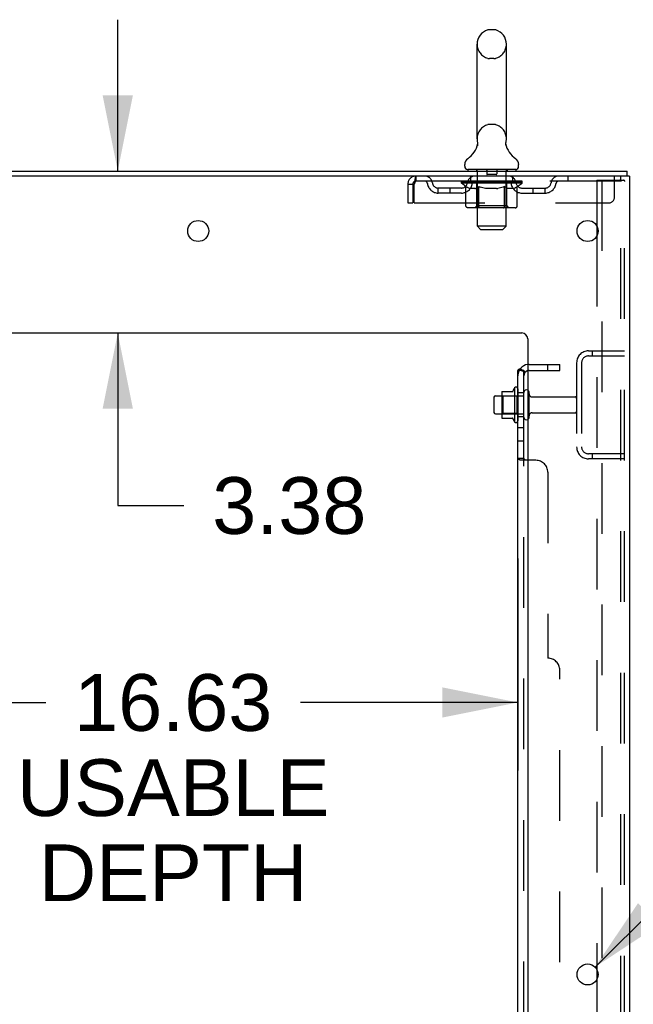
# Model space of a CAD drawing. Header units: inches. Extents: x 0 to 268, y 0 to 174.
# Tile 80 of 83: x 150 to 163, y 112 to 132. Entities that reach past the tile are written whole.
import ezdxf

# ---------------------------------------------------------------- set-up
doc = ezdxf.new("R2010")
doc.units = ezdxf.units.IN
doc.header["$LTSCALE"] = 14.749625
doc.header["$MEASUREMENT"] = 0
doc.linetypes.add('HIDDEN', pattern=[0.2, 0.1, -0.1])
doc.layers.get('0').update_dxf_attribs({"linetype": 'CONTINUOUS'})
for name, color, linetype in [('DEFAULT_2', 8, 'HIDDEN'), ('DIMENSIONS', 7, 'CONTINUOUS'), ('SUBPANEL', 7, 'CONTINUOUS')]:
    doc.layers.add(name, color=color, linetype=linetype)
doc.styles.get("Standard").update_dxf_attribs({"font": 'arial.ttf'})
doc.styles.add('TEXTSTYLE_1', font='gdt', dxfattribs={"width": 0.8})
doc.dimstyles.new('DIMSTYLE_1', dxfattribs={"dimtxt": 1.183125, "dimasz": 1.5775, "dimexe": 0.09, "dimexo": 0.07, "dimgap": 0.0375, "dimtad": 0, "dimtih": 1, "dimtoh": 1, "dimzin": 4, "dimdsep": 46, "dimtxsty": 'Standard', "dimblk": '_FILLED', "dimblk1": '_FILLED', "dimblk2": '_FILLED', "dimcen": 0.09, "dimadec": 3, "dimazin": 1, "dimtfac": 1, "dimtdec": 3, "dimtofl": 0, "dimtmove": 0, "dimatfit": 3, "dimldrblk": '_FILLED', "dimfxl": 0, "dimtolj": 1, "dimtzin": 4, "dimarcsym": 0})
doc.dimstyles.new('DIMSTYLE_2', dxfattribs={"dimtxt": 1.183125, "dimasz": 1.5775, "dimexe": 0.09, "dimexo": 0.07, "dimgap": 0.09, "dimtad": 0, "dimtih": 1, "dimtoh": 1, "dimzin": 4, "dimdsep": 46, "dimtxsty": 'Standard', "dimblk": '_FILLED', "dimblk1": '_FILLED', "dimblk2": '_FILLED', "dimcen": 0.09, "dimadec": 3, "dimazin": 1, "dimtfac": 1, "dimtdec": 3, "dimtofl": 0, "dimtmove": 0, "dimatfit": 1, "dimldrblk": '_FILLED', "dimfxl": 0, "dimtolj": 1, "dimtzin": 4, "dimarcsym": 0})

# ---------------------------------------------------------------- blocks, each defined once
blk = doc.blocks.new('_FILLED')
at = {"color": 0, "linetype": 'ByBlock'}
blk.add_solid([(0, 0), (-1, 0.2), (-1, -0.2)], dxfattribs=at)
blk = doc.blocks.new('*D8')
at = {"layer": 'DIMENSIONS', "color": 2, "linetype": 'Continuous'}
for p, q in [((143.525, 120.912), (143.525, 116.489)), ((160.15, 120.912), (160.15, 116.489)), ((143.525, 117.909), (150.299, 117.909)), ((160.15, 117.909), (155.617, 117.909))]:
    blk.add_line(p, q, dxfattribs=at)
at = {"layer": 'DIMENSIONS', "color": 2, "linetype": 'Continuous', "xscale": 1.5775, "yscale": 1.5775, "zscale": 1.5775, "rotation": 180}
blk.add_blockref('_FILLED', (143.525, 117.909), dxfattribs=at)
at = {"layer": 'DIMENSIONS', "color": 2, "linetype": 'Continuous', "xscale": 1.5775, "yscale": 1.5775, "zscale": 1.5775}
blk.add_blockref('_FILLED', (160.15, 117.909), dxfattribs=at)
at = {"layer": 'DIMENSIONS', "color": 2, "linetype": 'Continuous', "insert": (152.958, 118.5), "char_height": 1.1831, "width": 6.50939, "attachment_point": 2, "line_spacing_factor": 0.9}
blk.add_mtext('16.63\\PUSABLE\\PDEPTH', dxfattribs=at)
blk = doc.blocks.new('*D9')
at = {"layer": 'DIMENSIONS', "color": 2, "linetype": 'Continuous'}
for p, q in [((151.801, 128.988), (151.801, 132.143)), ((151.801, 125.613), (151.801, 122.015)), ((151.801, 122.015), (153.181, 122.015))]:
    blk.add_line(p, q, dxfattribs=at)
at = {"layer": 'DIMENSIONS', "color": 2, "linetype": 'Continuous', "xscale": 1.5775, "yscale": 1.5775, "zscale": 1.5775}
for p, rotation in [((151.801, 128.988), 270), ((151.801, 125.613), 90)]:
    blk.add_blockref('_FILLED', p, dxfattribs=dict(at, rotation=rotation))
at = {"layer": 'DIMENSIONS', "color": 2, "linetype": 'Continuous', "insert": (153.772, 122.606), "char_height": 1.1831, "width": 3.21511, "attachment_point": 1, "line_spacing_factor": 0.9}
blk.add_mtext('3.38', dxfattribs=at)
blk = doc.blocks.new('*D11')
at = {"layer": 'DIMENSIONS', "color": 2, "linetype": 'Continuous'}
for p, q in [((161.759, 112.392), (165.367, 115.966)), ((165.367, 115.966), (166.748, 115.966))]:
    blk.add_line(p, q, dxfattribs=at)
at = {"layer": 'DIMENSIONS', "color": 2, "linetype": 'Continuous', "xscale": 1.5775, "yscale": 1.5775, "zscale": 1.5775, "rotation": 224.7302015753}
blk.add_blockref('_FILLED', (161.759, 112.392), dxfattribs=at)
at = {"layer": 'DIMENSIONS', "color": 2, "linetype": 'Continuous', "insert": (167.339, 116.558), "char_height": 1.18312, "width": 3.87338, "attachment_point": 1, "line_spacing_factor": 0.9, "style": 'TEXTSTYLE_1'}
blk.add_mtext('{\\fgdt;n}\\fArial;.44\\P(x12)', dxfattribs=at)

msp = doc.modelspace()

# ---------------------------------------------------------------- linework, layer by layer
at = {"color": 7, "linetype": 'Continuous'}
for p, q in [((159.647, 131.934), (159.56, 131.934)), ((159.298, 129.659), (159.298, 131.634)), ((159.91, 129.659), (159.91, 131.634)), ((159.898, 129.565), (159.899, 129.57)), ((159.898, 129.56), (159.898, 129.565)), ((159.898, 129.555), (159.898, 129.56)), ((159.898, 129.55), (159.898, 129.555)), ((159.898, 129.545), (159.898, 129.55)), ((159.899, 129.54), (159.898, 129.545)), ((159.899, 129.574), (159.9, 129.579)), ((159.899, 129.57), (159.899, 129.575)), ((159.899, 129.535), (159.899, 129.54)), ((159.9, 129.53), (159.899, 129.535)), ((159.901, 129.526), (159.9, 129.53)), ((159.901, 129.584), (159.902, 129.589)), ((159.902, 129.521), (159.901, 129.526)), ((159.304, 129.516), (159.302, 129.511)), ((159.041, 129.087), (159.041, 129.127)), ((160.166, 129.087), (160.166, 129.127)), ((159.104, 129.018), (159.104, 128.988)), ((160.104, 129.018), (159.104, 129.018)), ((160.104, 129.018), (160.104, 128.988)), ((162.427, 128.884), (162.427, 128.988)), ((162.423, 128.884), (162.389, 128.884)), ((160.08, 124.469), (160.08, 123.757)), ((159.65, 124.271), (159.65, 123.956)), ((159.68, 124.301), (159.814, 124.301)), ((159.814, 124.369), (159.814, 123.857)), ((159.824, 124.391), (160.052, 124.391)), ((159.68, 123.926), (159.814, 123.926)), ((159.824, 123.836), (160.052, 123.836))]:
    msp.add_line(p, q, dxfattribs=at)
at = {"color": 3, "linetype": 'Continuous'}
for p, q in [((144.725, 128.988), (162.427, 128.988)), ((162.389, 128.884), (144.725, 128.884)), ((162.479, 128.884), (162.423, 128.884)), ((162.479, 128.884), (162.479, 49.092)), ((161.799, 127.836), (161.799, 127.64)), ((148.354, 125.613), (160.229, 125.613)), ((160.354, 125.488), (160.354, 51.113)), ((161.799, 112.336), (161.799, 112.14))]:
    msp.add_line(p, q, dxfattribs=at)
at = {"color": 7, "linetype": 'Continuous'}
for points in [[(159.306, 129.589), (159.307, 129.584), (159.308, 129.58), (159.308, 129.575), (159.309, 129.57), (159.309, 129.565), (159.31, 129.56), (159.31, 129.555), (159.31, 129.55), (159.309, 129.545), (159.309, 129.54), (159.308, 129.535), (159.307, 129.53), (159.306, 129.525), (159.305, 129.52), (159.304, 129.516)], [(159.9, 129.579), (159.901, 129.584), (159.902, 129.589)]]:
    msp.add_lwpolyline(points, dxfattribs=at)
at = {"color": 3, "linetype": 'Continuous'}
for centre in [(153.479, 127.738), (161.604, 127.738), (161.604, 112.238)]:
    msp.add_circle(centre, 0.219, dxfattribs=at)
at = {"color": 7, "linetype": 'Continuous'}
for centre, radius, start, end in [((159.604, 131.634), 0.306, 105.6303, 180), ((159.56, 131.79), 0.144, 90, 105.6303), ((159.647, 131.79), 0.144, 74.3697, 90), ((159.604, 131.634), 0.306, 0, 74.3697), ((158.806, 129.675), 0.523, 304.6624, 347.2389), ((159.604, 129.659), 0.306, 180, 193.2053), ((160.402, 129.675), 0.523, 192.7611, 235.3376), ((159.604, 129.659), 0.306, 346.7947, 360), ((159.185, 129.126), 0.144, 124.6624, 180), ((160.023, 129.126), 0.144, 360, 55.3376), ((159.11, 129.087), 0.069, 180, 265), ((160.097, 129.087), 0.069, 275, 360), ((160.033, 124.401), 0.01, 270, 336.0321), ((160.68, 124.113), 0.698, 149.3369, 156.0321), ((160.111, 124.447), 0.0384, 0, 145.5503), ((160.33, 124.371), 0.055, 64.0906, 180), ((159.68, 124.271), 0.03, 90, 180), ((159.824, 124.381), 0.01, 90, 174.8062), ((159.955, 124.369), 0.141, 174.7919, 180), ((159.68, 123.956), 0.03, 180, 270), ((159.955, 123.857), 0.141, 180, 185.2081), ((159.824, 123.846), 0.01, 185.1938, 270), ((160.033, 123.826), 0.01, 23.9679, 90), ((160.68, 124.113), 0.698, 203.9679, 210.6631), ((160.111, 123.779), 0.0384, 214.4497, 360), ((160.33, 123.856), 0.055, 180, 295.9094)]:
    msp.add_arc(centre, radius, start, end, dxfattribs=at)
at = {"color": 3, "linetype": 'Continuous'}
msp.add_arc((160.229, 125.488), 0.125, 0, 90, dxfattribs=at)
at = {"layer": 'DEFAULT_2', "color": 8, "linetype": 'HIDDEN'}
for p, q in [((159.647, 131.334), (159.56, 131.334)), ((159.647, 129.959), (159.56, 129.959)), ((159.284, 129.018), (159.284, 128.988)), ((159.304, 127.837), (159.304, 128.988)), ((159.499, 129.008), (159.499, 128.928)), ((159.699, 128.918), (159.509, 128.918)), ((159.709, 129.008), (159.709, 128.928)), ((159.904, 127.837), (159.904, 128.988)), ((159.924, 129.018), (159.924, 128.988)), ((157.854, 128.717), (157.854, 128.322)), ((157.854, 128.717), (157.958, 128.717)), ((157.958, 128.717), (157.958, 128.322)), ((157.988, 128.322), (157.988, 128.717)), ((158.021, 128.884), (158.021, 128.78)), ((162.291, 128.78), (158.021, 128.78)), ((158.971, 128.733), (158.971, 128.773)), ((158.971, 128.773), (159.277, 128.773)), ((159.067, 128.666), (158.971, 128.733)), ((160.237, 128.733), (158.971, 128.733)), ((158.972, 128.773), (158.972, 128.778)), ((159.092, 128.777), (158.972, 128.778)), ((158.98, 128.773), (158.98, 128.78)), ((158.989, 128.77), (158.989, 128.773)), ((158.989, 128.77), (160.219, 128.77)), ((158.998, 128.77), (158.998, 128.773)), ((158.999, 128.77), (158.999, 128.773)), ((159.009, 128.773), (159.009, 128.78)), ((159.025, 128.77), (159.025, 128.773)), ((159.027, 128.77), (159.027, 128.773)), ((159.055, 128.773), (159.055, 128.78)), ((159.07, 128.77), (159.07, 128.773)), ((159.073, 128.77), (159.073, 128.773)), ((159.092, 128.773), (159.092, 128.777)), ((159.119, 128.773), (159.119, 128.78)), ((159.12, 128.77), (159.12, 128.773)), ((159.121, 128.77), (159.121, 128.773)), ((159.124, 128.77), (159.124, 128.773)), ((159.131, 128.77), (159.131, 128.773)), ((159.131, 128.77), (159.131, 128.773)), ((159.134, 128.77), (159.134, 128.773)), ((159.138, 128.77), (159.138, 128.774)), ((159.142, 128.77), (159.142, 128.773)), ((159.156, 128.77), (159.156, 128.773)), ((159.166, 128.78), (159.166, 128.884)), ((159.174, 128.77), (159.174, 128.773)), ((159.175, 128.77), (159.175, 128.776)), ((159.195, 128.77), (159.195, 128.773)), ((159.197, 128.773), (159.197, 128.78)), ((159.206, 128.77), (159.206, 128.773)), ((159.211, 128.77), (159.211, 128.773)), ((159.22, 128.77), (159.22, 128.773)), ((159.231, 128.77), (159.231, 128.777)), ((159.247, 128.77), (159.247, 128.773)), ((159.25, 128.77), (159.25, 128.773)), ((159.277, 128.77), (159.277, 128.773)), ((159.344, 128.773), (159.282, 128.773)), ((159.287, 128.773), (159.287, 128.78)), ((159.291, 128.262), (159.291, 128.73)), ((159.294, 128.77), (159.294, 128.773)), ((159.299, 128.77), (159.299, 128.773)), ((159.305, 128.77), (159.305, 128.779)), ((159.309, 128.77), (159.309, 128.773)), ((159.32, 128.77), (159.32, 128.773)), ((159.344, 128.77), (159.344, 128.773)), ((159.419, 128.773), (159.36, 128.773)), ((159.38, 128.77), (159.38, 128.773)), ((159.387, 128.773), (159.387, 128.78)), ((159.391, 128.77), (159.391, 128.773)), ((159.393, 128.77), (159.393, 128.779)), ((159.396, 128.77), (159.396, 128.773)), ((159.403, 128.77), (159.403, 128.774)), ((159.419, 128.77), (159.419, 128.773)), ((159.499, 128.773), (159.445, 128.773)), ((159.458, 128.77), (159.458, 128.773)), ((159.489, 128.773), (159.604, 128.78)), ((159.494, 128.773), (159.494, 128.78)), ((159.494, 128.773), (159.494, 128.78)), ((159.494, 128.78), (159.494, 128.78)), ((159.494, 128.77), (159.494, 128.773)), ((159.498, 128.77), (159.498, 128.774)), ((159.499, 128.77), (159.499, 128.773)), ((159.5, 128.77), (159.5, 128.773)), ((159.583, 128.773), (159.535, 128.773)), ((159.54, 128.77), (159.54, 128.773)), ((159.583, 128.77), (159.583, 128.773)), ((159.601, 128.774), (159.601, 128.773)), ((159.601, 128.77), (159.601, 128.774)), ((159.601, 128.77), (159.601, 128.773)), ((159.604, 128.773), (159.604, 128.78)), ((159.604, 128.78), (159.718, 128.773)), ((159.606, 128.77), (159.606, 128.774)), ((159.606, 128.774), (159.606, 128.773)), ((159.606, 128.77), (159.606, 128.773)), ((159.625, 128.77), (159.625, 128.773)), ((159.625, 128.773), (159.673, 128.773)), ((159.667, 128.77), (159.667, 128.773)), ((159.708, 128.77), (159.708, 128.773)), ((159.708, 128.77), (159.708, 128.773)), ((159.708, 128.773), (159.763, 128.773)), ((159.709, 128.77), (159.709, 128.774)), ((159.713, 128.773), (159.713, 128.78)), ((159.713, 128.78), (159.714, 128.78)), ((159.713, 128.77), (159.713, 128.773)), ((159.714, 128.773), (159.714, 128.78)), ((159.75, 128.77), (159.75, 128.773)), ((159.789, 128.77), (159.789, 128.773)), ((159.789, 128.773), (159.848, 128.773)), ((159.804, 128.77), (159.804, 128.774)), ((159.812, 128.77), (159.812, 128.773)), ((159.814, 128.77), (159.814, 128.779)), ((159.817, 128.77), (159.817, 128.773)), ((159.82, 128.773), (159.82, 128.78)), ((159.828, 128.77), (159.828, 128.773)), ((159.864, 128.77), (159.864, 128.773)), ((159.864, 128.773), (159.926, 128.773)), ((159.888, 128.77), (159.888, 128.773)), ((159.899, 128.77), (159.899, 128.773)), ((159.903, 128.77), (159.903, 128.779)), ((159.909, 128.77), (159.909, 128.773)), ((159.914, 128.77), (159.914, 128.773)), ((159.917, 128.262), (159.917, 128.73)), ((159.92, 128.773), (159.92, 128.78)), ((159.931, 128.77), (159.931, 128.773)), ((159.931, 128.773), (160.132, 128.773)), ((159.958, 128.77), (159.958, 128.773)), ((159.961, 128.77), (159.961, 128.773)), ((159.976, 128.77), (159.976, 128.777)), ((159.988, 128.77), (159.988, 128.773)), ((159.997, 128.77), (159.997, 128.773)), ((160.001, 128.77), (160.001, 128.773)), ((160.011, 128.773), (160.011, 128.78)), ((160.012, 128.77), (160.012, 128.773)), ((160.033, 128.77), (160.033, 128.776)), ((160.033, 128.77), (160.033, 128.773)), ((160.041, 128.78), (160.041, 128.884)), ((160.051, 128.77), (160.051, 128.773)), ((160.065, 128.77), (160.065, 128.773)), ((160.07, 128.77), (160.07, 128.774)), ((160.073, 128.77), (160.073, 128.773)), ((160.077, 128.77), (160.077, 128.773)), ((160.077, 128.77), (160.077, 128.773)), ((160.084, 128.77), (160.084, 128.773)), ((160.087, 128.77), (160.087, 128.773)), ((160.088, 128.77), (160.088, 128.773)), ((160.089, 128.773), (160.089, 128.78)), ((160.135, 128.77), (160.135, 128.773)), ((160.138, 128.77), (160.138, 128.773)), ((160.138, 128.664), (160.237, 128.733)), ((160.152, 128.773), (160.152, 128.78)), ((160.181, 128.77), (160.181, 128.773)), ((160.183, 128.77), (160.183, 128.773)), ((160.199, 128.773), (160.199, 128.78)), ((160.209, 128.77), (160.209, 128.773)), ((160.21, 128.77), (160.21, 128.773)), ((160.219, 128.77), (160.219, 128.773)), ((160.227, 128.773), (160.227, 128.78)), ((160.237, 128.733), (160.237, 128.78)), ((161.191, 128.884), (161.191, 128.78)), ((161.799, 128.801), (161.799, 127.836)), ((161.799, 128.801), (162.28, 128.801)), ((161.903, 128.801), (161.903, 49.176)), ((162.166, 128.447), (162.166, 128.884)), ((162.28, 128.801), (162.354, 128.801)), ((162.291, 128.884), (162.291, 128.78)), ((162.301, 49.206), (162.301, 128.771)), ((162.375, 49.206), (162.375, 128.771)), ((158.489, 128.529), (158.489, 128.633)), ((158.972, 128.633), (158.489, 128.633)), ((158.972, 128.529), (158.489, 128.529)), ((158.739, 128.529), (158.739, 128.633)), ((159.067, 128.259), (159.067, 128.666)), ((159.067, 128.666), (159.082, 128.655)), ((159.097, 128.647), (159.082, 128.656)), ((159.112, 128.639), (159.097, 128.647)), ((159.126, 128.632), (159.111, 128.639)), ((159.14, 128.626), (159.126, 128.632)), ((159.155, 128.622), (159.14, 128.626)), ((159.248, 128.622), (159.155, 128.622)), ((159.248, 128.622), (159.263, 128.626)), ((159.277, 128.632), (159.263, 128.626)), ((159.291, 128.639), (159.277, 128.632)), ((159.306, 128.646), (159.291, 128.639)), ((159.32, 128.655), (159.305, 128.646)), ((159.335, 128.665), (159.32, 128.655)), ((159.335, 128.259), (159.335, 128.665)), ((159.335, 128.665), (159.364, 128.655)), ((159.393, 128.646), (159.364, 128.655)), ((159.421, 128.639), (159.393, 128.647)), ((159.449, 128.632), (159.421, 128.639)), ((159.477, 128.626), (159.449, 128.632)), ((159.505, 128.622), (159.477, 128.626)), ((159.703, 128.622), (159.505, 128.622)), ((159.703, 128.622), (159.73, 128.626)), ((159.758, 128.632), (159.73, 128.626)), ((159.786, 128.639), (159.758, 128.632)), ((159.813, 128.646), (159.785, 128.638)), ((159.842, 128.655), (159.813, 128.646)), ((159.87, 128.664), (159.841, 128.655)), ((159.87, 128.259), (159.87, 128.664)), ((159.87, 128.664), (159.884, 128.655)), ((159.898, 128.646), (159.884, 128.655)), ((159.912, 128.639), (159.898, 128.646)), ((159.925, 128.632), (159.912, 128.639)), ((159.939, 128.626), (159.925, 128.632)), ((159.952, 128.622), (159.939, 128.626)), ((160.056, 128.622), (159.952, 128.622)), ((160.056, 128.622), (160.07, 128.626)), ((160.083, 128.632), (160.069, 128.626)), ((160.097, 128.639), (160.083, 128.632)), ((160.11, 128.646), (160.096, 128.638)), ((160.124, 128.654), (160.11, 128.646)), ((160.138, 128.664), (160.124, 128.654)), ((160.138, 128.259), (160.138, 128.664)), ((160.235, 128.633), (160.718, 128.633)), ((160.235, 128.529), (160.718, 128.529)), ((160.468, 128.529), (160.468, 128.633)), ((160.718, 128.529), (160.718, 128.633)), ((157.854, 128.322), (157.958, 128.322)), ((157.988, 128.322), (162.041, 128.322)), ((160.095, 128.222), (159.11, 128.222)), ((159.291, 128.262), (159.251, 128.222)), ((159.917, 128.262), (159.291, 128.262)), ((159.849, 128.222), (159.851, 128.222)), ((159.856, 128.224), (159.859, 128.226)), ((159.859, 128.226), (159.861, 128.229)), ((159.917, 128.262), (159.956, 128.222)), ((159.373, 127.768), (159.304, 127.837)), ((159.904, 127.837), (159.304, 127.837)), ((159.373, 127.768), (159.835, 127.768)), ((159.835, 127.768), (159.904, 127.837)), ((161.799, 127.64), (161.799, 112.336)), ((161.621, 125.238), (162.375, 125.238)), ((161.702, 125.238), (161.702, 125.134)), ((161.621, 125.134), (162.375, 125.134)), ((161.375, 124.992), (161.375, 123.235)), ((161.479, 124.992), (161.479, 123.235)), ((160.15, 124.447), (160.15, 123.779)), ((159.834, 124.297), (159.814, 124.317)), ((159.814, 124.301), (160.275, 124.301)), ((159.834, 124.297), (159.834, 123.93)), ((160.13, 124.297), (159.834, 124.297)), ((160.13, 124.297), (160.15, 124.317)), ((160.13, 124.297), (160.13, 123.93)), ((160.275, 123.856), (160.275, 124.371)), ((160.385, 123.856), (160.385, 124.371)), ((160.447, 124.278), (161.345, 124.278)), ((159.834, 123.93), (159.814, 123.91)), ((159.814, 123.926), (160.275, 123.926)), ((160.13, 123.93), (159.834, 123.93)), ((160.13, 123.93), (160.15, 123.91)), ((160.447, 123.948), (161.345, 123.948)), ((162.375, 123.092), (161.621, 123.092)), ((162.375, 122.988), (161.621, 122.988)), ((161.702, 123.092), (161.702, 122.988)), ((161.799, 112.14), (161.799, 96.836))]:
    msp.add_line(p, q, dxfattribs=at)
for points in [[(158.021, 128.884), (158.018, 128.883), (158.016, 128.88), (158.014, 128.875), (158.011, 128.868), (158.009, 128.858), (158.007, 128.848), (158.004, 128.835), (158.002, 128.821), (158, 128.806), (157.997, 128.79), (157.995, 128.772), (157.992, 128.754), (157.99, 128.736), (157.988, 128.717)], [(158.021, 128.78), (158.018, 128.78), (158.016, 128.779), (158.014, 128.777), (158.011, 128.774), (158.009, 128.77), (158.007, 128.766), (158.004, 128.762), (158.002, 128.756), (158, 128.751), (157.997, 128.744), (157.995, 128.738), (157.992, 128.731), (157.99, 128.724), (157.988, 128.717)], [(162.291, 128.797), (162.286, 128.799), (162.28, 128.801)], [(162.291, 128.797), (162.295, 128.792), (162.298, 128.786), (162.3, 128.779), (162.301, 128.771)], [(162.364, 128.797), (162.359, 128.799), (162.354, 128.801)], [(162.364, 128.797), (162.369, 128.792), (162.372, 128.786), (162.374, 128.779), (162.375, 128.771)], [(159.11, 128.222), (159.105, 128.222), (159.1, 128.223), (159.095, 128.224), (159.09, 128.226), (159.085, 128.229), (159.081, 128.232), (159.077, 128.235), (159.074, 128.239), (159.071, 128.244), (159.069, 128.248), (159.068, 128.254), (159.067, 128.259)], [(159.356, 128.222), (159.354, 128.222), (159.351, 128.223), (159.349, 128.224), (159.346, 128.226), (159.344, 128.229), (159.342, 128.232), (159.34, 128.235), (159.338, 128.239), (159.337, 128.244), (159.336, 128.248), (159.335, 128.254), (159.335, 128.259)], [(159.851, 128.222), (159.854, 128.223), (159.856, 128.224)], [(159.861, 128.229), (159.863, 128.232), (159.865, 128.235), (159.867, 128.239), (159.868, 128.244)], [(159.863, 128.232), (159.865, 128.235), (159.867, 128.239)], [(159.868, 128.244), (159.869, 128.248), (159.87, 128.254), (159.87, 128.259)], [(159.869, 128.248), (159.87, 128.254), (159.87, 128.259)], [(160.095, 128.222), (160.1, 128.222), (160.105, 128.223), (160.11, 128.224), (160.115, 128.226), (160.12, 128.229), (160.124, 128.232), (160.128, 128.235), (160.131, 128.239), (160.134, 128.244), (160.136, 128.248), (160.137, 128.254), (160.138, 128.259)]]:
    msp.add_lwpolyline(points, dxfattribs=at)
for centre, radius, start, end in [((159.604, 131.634), 0.306, 180, 254.3697), ((159.604, 131.634), 0.306, 285.6303, 360), ((159.56, 131.477), 0.144, 254.3697, 270), ((159.647, 131.477), 0.144, 270, 285.6303), ((159.604, 129.659), 0.306, 105.6303, 180), ((159.56, 129.815), 0.144, 90, 105.6303), ((159.647, 129.815), 0.144, 74.3697, 90), ((159.604, 129.659), 0.306, 0, 74.3697), ((159.11, 129.087), 0.069, 265, 270), ((159.274, 128.988), 0.03, 0, 90), ((159.489, 129.008), 0.01, 0, 90), ((159.509, 128.928), 0.01, 180, 270), ((159.699, 128.928), 0.01, 270, 360), ((159.719, 129.008), 0.01, 90, 180), ((159.934, 128.988), 0.03, 90, 180), ((160.097, 129.087), 0.069, 270, 275), ((158.021, 128.717), 0.167, 90, 180), ((158.021, 128.717), 0.063, 90, 180), ((158.2, 128.717), 0.167, 8.0716, 90), ((158.201, 128.718), 0.0625, 7.9863, 90), ((158.489, 128.758), 0.229, 187.9863, 270), ((158.489, 128.758), 0.125, 188.0716, 270), ((158.972, 128.758), 0.125, 270, 351.9284), ((158.972, 128.758), 0.229, 270, 352.0137), ((159.261, 128.717), 0.167, 90, 171.9284), ((159.261, 128.718), 0.0625, 90, 172.0137), ((159.251, 128.73), 0.0398, 0, 90), ((159.956, 128.73), 0.0398, 90, 180), ((159.946, 128.717), 0.167, 8.0716, 90), ((159.947, 128.718), 0.0625, 7.9863, 90), ((160.235, 128.758), 0.229, 187.9863, 270), ((160.235, 128.758), 0.125, 188.0716, 270), ((160.718, 128.758), 0.125, 270, 351.9284), ((160.718, 128.758), 0.229, 270, 352.0137), ((161.007, 128.717), 0.167, 90, 171.9284), ((161.007, 128.718), 0.0625, 90, 172.0137), ((162.041, 128.447), 0.125, 270, 360), ((161.621, 124.992), 0.246, 90, 180), ((161.621, 124.992), 0.142, 90, 180), ((160.33, 124.371), 0.055, 360, 64.0906), ((160.447, 124.341), 0.0625, 180, 270), ((161.345, 124.248), 0.03, 360, 90), ((160.33, 123.856), 0.055, 295.9094, 0), ((160.447, 123.886), 0.0625, 90, 180), ((161.345, 123.978), 0.03, 270, 0), ((161.621, 123.235), 0.246, 180, 270), ((161.621, 123.235), 0.142, 180, 270)]:
    msp.add_arc(centre, radius, start, end, dxfattribs=at)
for centre, major_axis, ratio, start_param, end_param in [((159.604, 128.78), (0.633, 0.007), 0.05963, 9.249616, 9.431313), ((159.604, 128.78), (0.633, 0), 0.060556, -3.083241, -2.96706), ((159.604, 128.78), (0.633, 0.013), 0.05688, 2.791345, 2.965878), ((158.995, 128.768), (0.198, -0.002), 0.05963, 0.605815, 1.645666), ((158.926, 128.768), (0.198, 0.002), 0.05963, 0.25549, 1.295341), ((159.604, 128.78), (0.633, -0.007), 0.05963, -2.96643, -2.791898), ((158.926, 128.761), (0.198, 0.004), 0.05688, 1.20151, 1.294789), ((158.995, 128.761), (0.198, 0), 0.060556, 1.551758, 1.645036), ((158.996, 128.764), (0.164, 0.002), 0.05963, 1.065228, 1.614276), ((158.951, 128.761), (0.198, 0.002), 0.05963, 1.170259, 1.376596), ((158.976, 128.764), (0.164, 0.003), 0.05688, 0.890143, 1.43919), ((159.034, 128.764), (0.164, 0), 0.060556, 1.240391, 1.789438), ((159.604, 128.78), (0.633, 0.019), 0.052395, 2.616403, 2.790936), ((159.057, 128.768), (0.198, -0.004), 0.05688, 0.7809, 1.820751), ((158.923, 128.768), (0.198, 0.004), 0.05688, 0.080405, 1.120256), ((159.604, 128.78), (0.633, -0.013), 0.05688, -2.791345, -2.616812), ((158.923, 128.761), (0.198, 0.006), 0.052395, 1.026568, 1.119847), ((159.057, 128.761), (0.198, -0.002), 0.05963, 1.72692, 1.820198), ((158.976, 128.764), (0.164, 0.005), 0.052395, 0.715201, 1.264248), ((159.09, 128.764), (0.164, -0.002), 0.05963, 1.415553, 1.9646), ((159.604, 128.78), (0.633, 0.025), 0.046319, 2.441654, 2.616187), ((159.137, 128.768), (0.198, -0.006), 0.052395, 0.955842, 1.995693), ((158.94, 128.768), (0.198, 0.006), 0.052395, -0.094537, 0.945314), ((159.604, 128.78), (0.633, -0.019), 0.052395, -2.616403, -2.44187), ((158.94, 128.761), (0.198, 0.008), 0.046319, 0.851819, 0.945098), ((159.137, 128.761), (0.198, -0.004), 0.05688, 1.902006, 1.995284), ((158.994, 128.764), (0.164, 0.006), 0.046319, 0.540452, 1.089499), ((159.161, 128.764), (0.164, -0.003), 0.05688, 1.590638, 2.139686), ((158.951, 128.768), (0.198, 0), 0.060556, 0.430652, 0.777569), ((159.604, 128.78), (0.633, 0.029), 0.038841, 2.267123, 2.441656), ((159.23, 128.768), (0.198, -0.008), 0.046319, 1.130591, 2.170442), ((158.977, 128.768), (0.198, 0.008), 0.046319, -0.269286, 0.770565), ((159.604, 128.78), (0.633, -0.025), 0.046319, -2.441654, -2.267121), ((158.977, 128.761), (0.198, 0.009), 0.038841, 0.677289, 0.770567), ((159.23, 128.761), (0.198, -0.006), 0.052395, 2.076947, 2.170226), ((159.031, 128.764), (0.164, 0.008), 0.038841, 0.365921, 0.914969), ((159.245, 128.764), (0.164, -0.005), 0.052395, 1.76558, 2.314627), ((159.604, 128.78), (0.633, 0.033), 0.030195, 2.09281, 2.267343), ((159.335, 128.768), (0.198, -0.009), 0.038841, 1.305122, 2.344973), ((159.604, 128.78), (0.633, -0.029), 0.038841, -2.267123, -2.092591), ((159.033, 128.768), (0.198, 0.009), 0.038841, -0.443817, 0.596034), ((159.033, 128.761), (0.198, 0.01), 0.030195, 0.502975, 0.596254), ((159.335, 128.761), (0.198, -0.008), 0.046319, 2.251696, 2.344975), ((159.085, 128.764), (0.164, 0.009), 0.030195, 0.191608, 0.740655), ((159.341, 128.764), (0.164, -0.006), 0.046319, 1.940329, 2.489376), ((159.106, 128.768), (0.198, 0.01), 0.030195, -0.61813, 0.421721), ((159.604, 128.78), (0.633, 0.036), 0.020645, 1.918687, 2.09322), ((159.448, 128.768), (0.198, -0.01), 0.030195, 1.479435, 2.519286), ((159.604, 128.78), (0.633, -0.033), 0.030195, -2.09281, -1.918277), ((159.106, 128.761), (0.198, 0.011), 0.020645, 0.328852, 0.422131), ((159.448, 128.761), (0.198, -0.009), 0.038841, 2.426227, 2.519505), ((159.155, 128.764), (0.164, 0.009), 0.020645, 0.017485, 0.566532), ((159.444, 128.764), (0.164, -0.008), 0.038841, 2.11486, 2.663907), ((159.195, 128.768), (0.198, 0.011), 0.020645, -0.792253, 0.247598), ((159.604, 128.78), (0.633, 0.038), 0.010478, 1.744704, 1.919237), ((159.566, 128.768), (0.198, -0.011), 0.020645, 1.653558, 2.693409), ((159.604, 128.78), (0.633, -0.036), 0.020645, -1.918687, -1.744154), ((159.195, 128.761), (0.198, 0.012), 0.010478, 0.154869, 0.248148), ((159.566, 128.761), (0.198, -0.01), 0.030195, 2.60054, 2.693819), ((159.239, 128.764), (0.164, 0.01), 0.010478, 6.126688, 6.675735), ((159.553, 128.764), (0.164, -0.009), 0.030195, 2.289173, 2.83822), ((159.296, 128.768), (0.198, 0.012), 0.010478, -0.966236, -0.000846), ((159.685, 128.768), (0.198, -0.012), 0.010478, 1.827541, 2.867392), ((159.604, 128.78), (0.633, -0.038), 0.010478, -1.744704, -1.570171), ((159.685, 128.761), (0.198, -0.011), 0.020645, 2.774664, 2.867942), ((159.663, 128.764), (0.164, -0.009), 0.020645, 2.463296, 3.012344), ((159.523, 128.768), (0.198, 0.012), 0.010478, 0.274201, 1.314052), ((159.437, 128.764), (0.164, 0.01), 0.010478, -0.000483, 0.504314), ((159.407, 128.761), (0.198, 0.012), 0.010478, 0.099668, 0.192946), ((159.604, 128.78), (0.633, 0.038), 0.010478, -1.571421, -1.396888), ((159.801, 128.761), (0.198, -0.012), 0.010478, 2.948646, 3.041925), ((159.771, 128.764), (0.164, -0.01), 0.010478, 2.637279, 3.142076), ((159.642, 128.768), (0.198, 0.011), 0.020645, 0.448184, 1.488034), ((159.545, 128.764), (0.164, 0.009), 0.020645, 0.129249, 0.678296), ((159.523, 128.761), (0.198, 0.011), 0.020645, 0.273651, 0.366929), ((159.911, 128.768), (0.198, -0.012), 0.010478, -3.140747, -2.175357), ((159.604, 128.78), (0.633, 0.036), 0.020645, -1.397439, -1.222906), ((159.604, 128.78), (0.633, -0.038), 0.010478, 1.222355, 1.396888), ((159.76, 128.768), (0.198, 0.01), 0.030195, 0.622307, 1.662158), ((159.655, 128.764), (0.164, 0.009), 0.030195, 0.303372, 0.852419), ((159.968, 128.764), (0.164, -0.01), 0.010478, 2.749043, 3.29809), ((160.012, 128.768), (0.198, -0.011), 0.020645, 2.893995, 3.933846), ((159.642, 128.761), (0.198, 0.01), 0.030195, 0.447774, 0.541052), ((160.012, 128.761), (0.198, -0.012), 0.010478, 2.893445, 2.986723), ((159.604, 128.78), (0.633, 0.033), 0.030195, -1.223315, -1.048783), ((159.873, 128.768), (0.198, 0.009), 0.038841, 0.79662, 1.836471), ((159.604, 128.78), (0.633, -0.036), 0.020645, 1.048373, 1.222906), ((159.763, 128.764), (0.164, 0.008), 0.038841, 0.477686, 1.026733), ((160.052, 128.764), (0.164, -0.009), 0.020645, 2.57506, 3.124108), ((160.101, 128.768), (0.198, -0.01), 0.030195, 2.719872, 3.759723), ((159.977, 128.768), (0.198, 0.008), 0.046319, 0.971151, 2.011002), ((159.76, 128.761), (0.198, 0.009), 0.038841, 0.622087, 0.715366), ((160.101, 128.761), (0.198, -0.011), 0.020645, 2.719462, 2.812741), ((159.604, 128.78), (0.633, 0.029), 0.038841, -1.049002, -0.874469), ((159.604, 128.78), (0.633, -0.033), 0.030195, 0.87425, 1.048783), ((159.867, 128.764), (0.164, 0.006), 0.046319, 0.652216, 1.201263), ((160.071, 128.768), (0.198, 0.006), 0.052395, 1.1459, 2.185751), ((160.122, 128.764), (0.164, -0.009), 0.030195, 2.400937, 2.949985), ((160.175, 128.768), (0.198, -0.009), 0.038841, 2.545558, 3.585409), ((159.962, 128.764), (0.164, 0.005), 0.052395, 0.826965, 1.376012), ((159.873, 128.761), (0.198, 0.008), 0.046319, 0.796618, 0.889896), ((160.175, 128.761), (0.198, -0.01), 0.030195, 2.545339, 2.638617), ((160.15, 128.768), (0.198, 0.004), 0.05688, 1.320842, 2.360692), ((159.604, 128.78), (0.633, 0.025), 0.046319, -0.874471, -0.699939), ((159.604, 128.78), (0.633, -0.029), 0.038841, 0.699936, 0.874469), ((160.231, 128.768), (0.198, -0.008), 0.046319, 2.371028, 3.410879), ((160.177, 128.764), (0.164, -0.008), 0.038841, 2.226624, 2.775671), ((160.213, 128.768), (0.198, 0.002), 0.05963, 1.495927, 2.535778), ((160.047, 128.764), (0.164, 0.003), 0.05688, 1.001907, 1.550954), ((160.268, 128.768), (0.198, -0.006), 0.052395, 2.196279, 3.23613), ((160.214, 128.764), (0.164, -0.006), 0.046319, 2.052093, 2.601141), ((159.977, 128.761), (0.198, 0.006), 0.052395, 0.971367, 1.064645), ((160.257, 128.768), (0.198, 0), 0.060556, 1.671089, 2.71094), ((160.231, 128.761), (0.198, -0.009), 0.038841, 2.371026, 2.464304), ((160.285, 128.768), (0.198, -0.004), 0.05688, 2.021337, 3.061188), ((159.604, 128.78), (0.633, 0.019), 0.052395, -0.699723, -0.52519), ((159.604, 128.78), (0.633, -0.025), 0.046319, 0.525406, 0.699939), ((160.281, 128.768), (0.198, -0.002), 0.05963, 1.846251, 2.886102), ((160.118, 128.764), (0.164, 0.002), 0.05963, 1.176993, 1.72604), ((160.232, 128.764), (0.164, -0.005), 0.052395, 1.877344, 2.426392), ((160.173, 128.764), (0.164, 0), 0.060556, 1.352155, 1.901202), ((160.231, 128.764), (0.164, -0.003), 0.05688, 1.702402, 2.25145), ((160.212, 128.764), (0.164, -0.002), 0.05963, 1.527317, 2.076364), ((160.071, 128.761), (0.198, 0.004), 0.05688, 1.146309, 1.239587), ((160.268, 128.761), (0.198, -0.008), 0.046319, 2.196495, 2.289773), ((159.604, 128.78), (0.633, 0.013), 0.05688, -0.524781, -0.350248), ((159.604, 128.78), (0.633, -0.019), 0.052395, 0.350657, 0.52519), ((160.15, 128.761), (0.198, 0.002), 0.05963, 1.321394, 1.414673), ((160.285, 128.761), (0.198, -0.006), 0.052395, 2.021746, 2.115024), ((159.604, 128.78), (0.633, 0.007), 0.05963, -0.349695, -0.175162), ((159.604, 128.78), (0.633, -0.013), 0.05688, 0.175715, 0.350248), ((160.213, 128.761), (0.198, 0), 0.060556, 1.496556, 1.589835), ((160.281, 128.761), (0.198, -0.004), 0.05688, 1.846804, 1.940083), ((160.257, 128.761), (0.198, -0.002), 0.05963, 1.671719, 1.764997), ((159.604, 128.78), (0.633, 0), 0.060556, -0.174533, 0), ((159.604, 128.78), (0.633, -0.007), 0.05963, 0.000629, 0.175162)]:
    msp.add_ellipse(centre, major_axis=major_axis, ratio=ratio, start_param=start_param, end_param=end_param, dxfattribs=at)
at = {"layer": 'SUBPANEL', "color": 3, "linetype": 'Continuous'}
for p, q in [((160.15, 53.144), (160.15, 124.832)), ((160.354, 122.957), (160.204, 122.957))]:
    msp.add_line(p, q, dxfattribs=at)
at = {"layer": 'SUBPANEL', "color": 7, "linetype": 'Continuous'}
for p, q in [((160.275, 124.832), (160.15, 124.832)), ((160.204, 124.87), (160.251, 124.832)), ((160.275, 122.992), (160.275, 124.832)), ((160.275, 122.992), (160.15, 122.992))]:
    msp.add_line(p, q, dxfattribs=at)
at = {"layer": 'SUBPANEL', "color": 8, "linetype": 'HIDDEN'}
for p, q in [((160.251, 124.832), (160.3, 124.791)), ((160.275, 124.83), (160.275, 124.832)), ((160.275, 124.811), (160.275, 124.812)), ((160.387, 124.957), (161.025, 124.957)), ((160.387, 124.832), (161.025, 124.832)), ((160.775, 124.832), (160.775, 124.957)), ((161.025, 124.832), (161.025, 124.957)), ((160.275, 124.363), (160.15, 124.363)), ((160.275, 123.863), (160.15, 123.863)), ((160.275, 123.635), (160.15, 123.635)), ((160.275, 123.354), (160.15, 123.354)), ((160.159, 122.979), (160.156, 122.981)), ((160.275, 54.984), (160.275, 122.992)), ((160.275, 122.991), (160.275, 122.992)), ((160.275, 122.989), (160.275, 122.991)), ((160.277, 122.986), (160.276, 122.987)), ((160.281, 122.983), (160.279, 122.984)), ((160.298, 122.969), (160.296, 122.971)), ((160.299, 122.968), (160.298, 122.968)), ((160.525, 122.957), (160.354, 122.957)), ((160.775, 122.707), (160.775, 118.832)), ((161.025, 59.394), (161.025, 118.582))]:
    msp.add_line(p, q, dxfattribs=at)
at = {"layer": 'SUBPANEL', "color": 3, "linetype": 'Continuous'}
for points in [[(160.18, 124.856), (160.173, 124.852), (160.169, 124.851), (160.166, 124.849), (160.162, 124.847), (160.159, 124.845), (160.156, 124.843), (160.154, 124.841), (160.152, 124.839), (160.151, 124.837), (160.15, 124.835), (160.15, 124.834), (160.15, 124.832)], [(160.204, 124.87), (160.201, 124.868), (160.199, 124.866), (160.196, 124.863), (160.192, 124.861), (160.188, 124.859), (160.184, 124.857), (160.18, 124.856)], [(160.177, 122.971), (160.173, 122.972), (160.169, 122.974), (160.166, 122.976), (160.162, 122.977), (160.159, 122.979), (160.156, 122.981), (160.154, 122.983), (160.152, 122.985), (160.151, 122.987), (160.15, 122.989), (160.15, 122.991), (160.15, 122.992)], [(160.204, 122.957), (160.201, 122.959), (160.199, 122.96), (160.196, 122.962), (160.192, 122.964), (160.188, 122.966), (160.184, 122.967), (160.177, 122.971)]]:
    msp.add_lwpolyline(points, dxfattribs=at)
at = {"layer": 'SUBPANEL', "color": 8, "linetype": 'HIDDEN'}
for points in [[(160.218, 124.832), (160.218, 124.832), (160.217, 124.832), (160.217, 124.832), (160.216, 124.832), (160.216, 124.832), (160.215, 124.832), (160.215, 124.832), (160.215, 124.832)], [(160.215, 124.832), (160.215, 124.832), (160.215, 124.832), (160.215, 124.832), (160.216, 124.832), (160.216, 124.832), (160.216, 124.832), (160.217, 124.832), (160.218, 124.832), (160.218, 124.831), (160.219, 124.831), (160.22, 124.831), (160.22, 124.831), (160.221, 124.831), (160.222, 124.831), (160.223, 124.831), (160.224, 124.831), (160.224, 124.83), (160.225, 124.83), (160.226, 124.83), (160.227, 124.83), (160.228, 124.83), (160.229, 124.829), (160.229, 124.829), (160.23, 124.829), (160.231, 124.829), (160.232, 124.828), (160.233, 124.828), (160.234, 124.828), (160.235, 124.828), (160.236, 124.827), (160.237, 124.827), (160.238, 124.827), (160.239, 124.826), (160.24, 124.826), (160.241, 124.826), (160.242, 124.825), (160.243, 124.825), (160.244, 124.825), (160.245, 124.824), (160.246, 124.824), (160.247, 124.824), (160.248, 124.823), (160.25, 124.823), (160.251, 124.822), (160.252, 124.822), (160.253, 124.822), (160.254, 124.821), (160.255, 124.821), (160.256, 124.82), (160.257, 124.82), (160.258, 124.819), (160.259, 124.819), (160.26, 124.819), (160.261, 124.818), (160.262, 124.818), (160.263, 124.817), (160.264, 124.817), (160.265, 124.816), (160.266, 124.816), (160.266, 124.816), (160.267, 124.815), (160.268, 124.815), (160.269, 124.814), (160.27, 124.814), (160.27, 124.814), (160.271, 124.813), (160.272, 124.813), (160.273, 124.812), (160.273, 124.812), (160.274, 124.812), (160.275, 124.811), (160.275, 124.811), (160.276, 124.811), (160.277, 124.81), (160.277, 124.81), (160.278, 124.809), (160.278, 124.809), (160.279, 124.809), (160.279, 124.809), (160.279, 124.809)], [(160.279, 124.809), (160.279, 124.809), (160.279, 124.809), (160.278, 124.809), (160.278, 124.809), (160.278, 124.81), (160.277, 124.81), (160.277, 124.81), (160.276, 124.811), (160.276, 124.811), (160.275, 124.811)], [(160.151, 122.987), (160.15, 122.989), (160.15, 122.991), (160.15, 122.992)], [(160.201, 122.959), (160.199, 122.96), (160.196, 122.962)], [(160.295, 122.972), (160.293, 122.974), (160.291, 122.975)], [(160.3, 122.957), (160.301, 122.959), (160.301, 122.961), (160.301, 122.962), (160.3, 122.964), (160.3, 122.966)]]:
    msp.add_lwpolyline(points, dxfattribs=at)
at = {"layer": 'SUBPANEL', "color": 7, "linetype": 'Continuous'}
for points in [[(160.279, 124.821), (160.277, 124.823), (160.276, 124.826), (160.275, 124.828), (160.275, 124.83)], [(160.289, 124.808), (160.287, 124.811), (160.285, 124.813), (160.283, 124.816), (160.281, 124.818), (160.279, 124.821)], [(160.3, 124.791), (160.301, 124.792), (160.301, 124.793), (160.301, 124.794), (160.3, 124.795), (160.3, 124.796), (160.299, 124.797), (160.298, 124.799), (160.296, 124.801), (160.295, 124.802), (160.293, 124.804), (160.289, 124.808)], [(160.285, 122.98), (160.283, 122.981), (160.281, 122.983), (160.279, 122.984), (160.277, 122.986), (160.276, 122.987), (160.275, 122.989), (160.275, 122.991), (160.275, 122.992)], [(160.3, 122.957), (160.301, 122.959), (160.301, 122.961), (160.301, 122.962), (160.3, 122.964), (160.3, 122.966), (160.299, 122.968), (160.298, 122.969), (160.296, 122.971), (160.295, 122.972), (160.293, 122.974), (160.291, 122.975), (160.289, 122.977), (160.285, 122.98)]]:
    msp.add_lwpolyline(points, dxfattribs=at)
at = {"layer": 'SUBPANEL', "color": 8, "linetype": 'HIDDEN'}
for centre, radius, start, end in [((160.387, 124.72), 0.237, 140.5658, 180), ((160.387, 124.72), 0.237, 90, 98.0054), ((160.387, 124.72), 0.112, 90, 107.1415), ((160.525, 122.707), 0.25, 0, 90), ((160.775, 118.582), 0.25, 0, 90)]:
    msp.add_arc(centre, radius, start, end, dxfattribs=at)
at = {"layer": 'SUBPANEL', "color": 3, "linetype": 'Continuous'}
msp.add_arc((160.387, 124.72), 0.237, 98.0054, 140.5658, dxfattribs=at)
at = {"layer": 'SUBPANEL', "color": 7, "linetype": 'Continuous'}
msp.add_arc((160.387, 124.72), 0.112, 107.1415, 180, dxfattribs=at)

# ---------------------------------------------------------------- dimensions: what is measured, and where the dimension line sits
at = {"layer": 'DIMENSIONS', "color": 2, "linetype": 'Continuous'}
dim = msp.add_linear_dim(base=(151.800582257, 125.613093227), p1=(162.366778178, 128.988093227), p2=(160.228778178, 125.613093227), angle=270, dimstyle='DIMSTYLE_1', dxfattribs=at)
dim.commit()
dim.dimension.update_dxf_attribs({"geometry": '*D9', "text_midpoint": (155.376272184, 122.008083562), "dimtype": 160})
dim = msp.add_linear_dim(base=(160.149778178, 117.908662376), p1=(143.524778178, 120.982343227), p2=(160.149778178, 120.982343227), text='<>\\PUSABLE\\PDEPTH', dimstyle='DIMSTYLE_1', dxfattribs=at)
dim.commit()
dim.dimension.update_dxf_attribs({"geometry": '*D8', "text_midpoint": (152.958021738, 116.133974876), "dimtype": 160})
dim = msp.add_diameter_dim_2p(p1=(161.759, 112.392), p2=(161.448, 112.084), text='%%c<>\\P(x12)', dimstyle='DIMSTYLE_2', override={"dimpost": '<>'}, dxfattribs=at)
dim.commit()
dim.dimension.update_dxf_attribs({"geometry": '*D11', "text_midpoint": (169.276, 115.079), "dimtype": 163})

doc.saveas('drawing.dxf')
